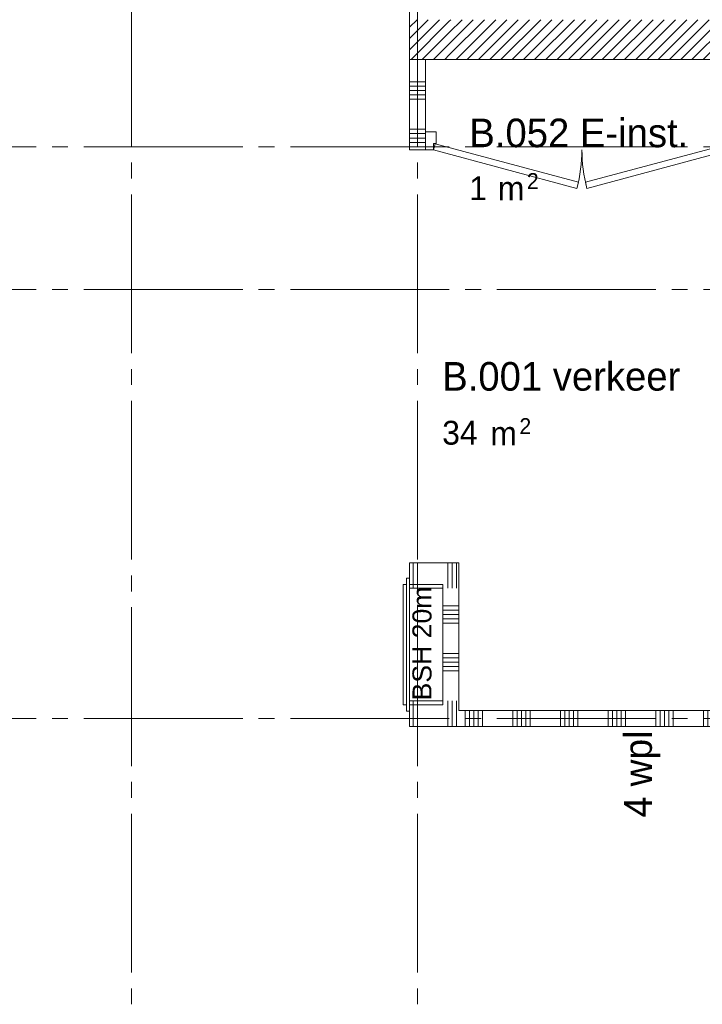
# Paper-space layout '19061B VOn 012b Plattegrond tweede verdieping' of a CAD drawing. Header units: millimetres. Extents: x 10 to 1052, y 0 to 594.
# Tile 15 of 50: x 210 to 253, y 297 to 359. Entities that reach past the tile are written whole.
import ezdxf
from ezdxf.xclip import XClip

# ---------------------------------------------------------------- set-up
doc = ezdxf.new("R2010")
doc.units = ezdxf.units.MM
doc.header["$MEASUREMENT"] = 0
doc.header["$XCLIPFRAME"] = 0
doc.linetypes.add('B0204', pattern=[13, 10, -1, 1, -1])
for name, color, linetype in [('22 C Binnenwanden', 7, 'Continuous'), ('22 C Binnenwanden Doorsnede-arcering', 7, 'Continuous'), ('22 NC Binnenwanden', 7, 'Continuous'), ('22 NC Binnenwanden Deuren', 7, 'Continuous'), ('22 NC Binnenwanden Doorsnede-arcering', 7, 'Continuous'), ('65 Beveiliging', 7, 'Continuous'), ('82 Interieur', 7, 'Continuous'), ('A Stramien', 7, 'Continuous'), ('Z Ruimtebenaming', 7, 'Continuous')]:
    doc.layers.add(name, color=color, linetype=linetype)
doc.styles.add('GENERATED_STYLE_2', font='txt')
doc.styles.add('GENERATED_STYLE_4', font='txt')
doc.styles.add('GENERATED_STYLE_5', font='txt')
pattern_1 = [(45, (162.76037, 134.7577), (-0.3535534, 0.3535534), [])]

# ---------------------------------------------------------------- blocks, each defined once
blk = doc.blocks.new('*X56')
at = {"layer": '22 NC Binnenwanden Doorsnede-arcering', "color": 7, "linetype": 'Continuous', "lineweight": 0}
for p, q in [((237.76, 315.258), (237.76, 314.258)), ((238.035, 315.258), (238.035, 314.258)), ((238.309, 315.258), (238.309, 314.258)), ((238.583, 315.258), (238.583, 314.258)), ((238.858, 315.258), (238.858, 314.258)), ((240.76, 315.258), (240.76, 314.258)), ((241.035, 315.258), (241.035, 314.258)), ((241.309, 315.258), (241.309, 314.258)), ((241.583, 315.258), (241.583, 314.258)), ((241.858, 315.258), (241.858, 314.258)), ((243.76, 315.258), (243.76, 314.258)), ((244.035, 315.258), (244.035, 314.258)), ((244.309, 315.258), (244.309, 314.258)), ((244.583, 315.258), (244.583, 314.258)), ((244.858, 315.258), (244.858, 314.258)), ((246.76, 315.258), (246.76, 314.258)), ((247.035, 315.258), (247.035, 314.258)), ((247.309, 315.258), (247.309, 314.258)), ((247.583, 315.258), (247.583, 314.258)), ((247.858, 315.258), (247.858, 314.258)), ((249.76, 315.258), (249.76, 314.258)), ((250.035, 315.258), (250.035, 314.258)), ((250.309, 315.258), (250.309, 314.258)), ((250.583, 315.258), (250.583, 314.258)), ((250.858, 315.258), (250.858, 314.258)), ((252.76, 315.258), (252.76, 314.258)), ((253.035, 315.258), (253.035, 314.258)), ((253.309, 315.258), (253.309, 314.258)), ((253.583, 315.258), (253.583, 314.258)), ((253.858, 315.258), (253.858, 314.258)), ((255.76, 315.258), (255.76, 314.258)), ((256.035, 315.258), (256.035, 314.258)), ((256.309, 315.258), (256.309, 314.258)), ((256.583, 315.258), (256.583, 314.258)), ((256.858, 315.258), (256.858, 314.258)), ((258.76, 315.258), (258.76, 314.258)), ((259.035, 315.258), (259.035, 314.258)), ((259.309, 315.258), (259.309, 314.258)), ((259.583, 315.258), (259.583, 314.258)), ((259.858, 315.258), (259.858, 314.258)), ((261.76, 315.258), (261.76, 314.258)), ((262.035, 315.258), (262.035, 314.258)), ((262.309, 315.258), (262.309, 314.258)), ((262.583, 315.258), (262.583, 314.258)), ((262.858, 315.258), (262.858, 314.258)), ((264.76, 315.258), (264.76, 314.258)), ((265.035, 315.258), (265.035, 314.258)), ((265.309, 315.258), (265.309, 314.258)), ((265.583, 315.258), (265.583, 314.258)), ((265.858, 315.258), (265.858, 314.258)), ((267.76, 315.258), (267.76, 314.258)), ((268.035, 315.258), (268.035, 314.258)), ((268.309, 315.258), (268.309, 314.258)), ((268.583, 315.258), (268.583, 314.258)), ((268.858, 315.258), (268.858, 314.258)), ((270.76, 315.258), (270.76, 314.258)), ((271.035, 315.258), (271.035, 314.258)), ((271.309, 315.258), (271.309, 314.258)), ((271.583, 315.258), (271.583, 314.258)), ((271.858, 315.258), (271.858, 314.258)), ((273.76, 315.258), (273.76, 314.258)), ((274.035, 315.258), (274.035, 314.258)), ((274.309, 315.258), (274.309, 314.258)), ((274.583, 315.258), (274.583, 314.258)), ((274.858, 315.258), (274.858, 314.258)), ((276.76, 315.258), (276.76, 314.258)), ((277.035, 315.258), (277.035, 314.258)), ((277.309, 315.258), (277.309, 314.258)), ((277.583, 315.258), (277.583, 314.258)), ((277.858, 315.258), (277.858, 314.258)), ((279.76, 315.258), (279.76, 314.258)), ((280.035, 315.258), (280.035, 314.258)), ((280.309, 315.258), (280.309, 314.258)), ((280.583, 315.258), (280.583, 314.258)), ((280.858, 315.258), (280.858, 314.258)), ((282.76, 315.258), (282.76, 314.258)), ((283.035, 315.258), (283.035, 314.258)), ((283.309, 315.258), (283.309, 314.258)), ((283.583, 315.258), (283.583, 314.258)), ((283.858, 315.258), (283.858, 314.258)), ((285.76, 315.258), (285.76, 314.258)), ((286.035, 315.258), (286.035, 314.258)), ((286.309, 315.258), (286.309, 314.258)), ((286.583, 315.258), (286.583, 314.258))]:
    blk.add_line(p, q, dxfattribs=at)
blk = doc.blocks.new('*X59')
at = {"layer": '22 NC Binnenwanden Doorsnede-arcering', "color": 7, "linetype": 'Continuous', "lineweight": 0}
for p, q in [((236.357, 321.855), (237.357, 321.855)), ((236.357, 321.581), (237.357, 321.581)), ((236.357, 321.306), (237.357, 321.306)), ((236.357, 321.032), (237.357, 321.032)), ((236.357, 320.758), (237.357, 320.758)), ((236.357, 318.855), (237.357, 318.855)), ((236.357, 318.581), (237.357, 318.581)), ((236.357, 318.306), (237.357, 318.306)), ((236.357, 318.032), (237.357, 318.032)), ((236.357, 317.758), (237.357, 317.758))]:
    blk.add_line(p, q, dxfattribs=at)
blk = doc.blocks.new('*X60')
at = {"layer": '22 NC Binnenwanden Doorsnede-arcering', "color": 7, "linetype": 'Continuous', "lineweight": 0}
for p, q in [((236.663, 315.369), (236.663, 315.858)), ((236.937, 314.93), (236.937, 315.858)), ((237.212, 314.491), (237.212, 315.858))]:
    blk.add_line(p, q, dxfattribs=at)
blk = doc.blocks.new('*X61')
at = {"layer": '22 NC Binnenwanden Doorsnede-arcering', "color": 7, "linetype": 'Continuous', "lineweight": 0}
for p, q in [((236.663, 314.258), (236.663, 315.369)), ((236.937, 314.258), (236.937, 314.93)), ((237.212, 314.258), (237.212, 314.491))]:
    blk.add_line(p, q, dxfattribs=at)
blk = doc.blocks.new('*X62')
at = {"layer": '22 NC Binnenwanden Doorsnede-arcering', "color": 7, "linetype": 'Continuous', "lineweight": 0}
for p, q in [((234.486, 314.258), (234.486, 315.858)), ((234.76, 314.258), (234.76, 315.858))]:
    blk.add_line(p, q, dxfattribs=at)
blk = doc.blocks.new('*X63')
at = {"layer": '22 NC Binnenwanden Doorsnede-arcering', "color": 7, "linetype": 'Continuous', "lineweight": 0}
for p, q in [((237.212, 323.776), (237.212, 324.324)), ((236.937, 323.776), (236.937, 323.886)), ((236.937, 322.958), (236.937, 323.776)), ((237.212, 322.958), (237.212, 323.776)), ((236.663, 322.958), (236.663, 323.447))]:
    blk.add_line(p, q, dxfattribs=at)
blk = doc.blocks.new('*X64')
at = {"layer": '22 NC Binnenwanden Doorsnede-arcering', "color": 7, "linetype": 'Continuous', "lineweight": 0}
for p, q in [((236.663, 323.776), (236.663, 324.558)), ((236.937, 323.886), (236.937, 324.558)), ((237.212, 324.324), (237.212, 324.558)), ((236.663, 323.447), (236.663, 323.776))]:
    blk.add_line(p, q, dxfattribs=at)
blk = doc.blocks.new('*X65')
at = {"layer": '22 NC Binnenwanden Doorsnede-arcering', "color": 7, "linetype": 'Continuous', "lineweight": 0}
for p, q in [((234.486, 323.776), (234.486, 324.558)), ((234.76, 323.776), (234.76, 324.558)), ((234.486, 322.958), (234.486, 323.776)), ((234.76, 322.958), (234.76, 323.776))]:
    blk.add_line(p, q, dxfattribs=at)
blk = doc.blocks.new('*X66')
at = {"layer": '22 NC Binnenwanden Doorsnede-arcering', "color": 7, "linetype": 'Continuous', "lineweight": 0}
for p, q in [((234.732, 351.032), (235.257, 351.032)), ((235.006, 351.306), (235.257, 351.306)), ((234.457, 350.758), (235.257, 350.758))]:
    blk.add_line(p, q, dxfattribs=at)
blk = doc.blocks.new('*X67')
at = {"layer": '22 NC Binnenwanden Doorsnede-arcering', "color": 7, "linetype": 'Continuous', "lineweight": 0}
for p, q in [((234.257, 351.306), (235.006, 351.306)), ((234.257, 351.032), (234.732, 351.032)), ((234.257, 350.758), (234.457, 350.758))]:
    blk.add_line(p, q, dxfattribs=at)
blk = doc.blocks.new('*X68')
at = {"layer": '22 NC Binnenwanden Doorsnede-arcering', "color": 7, "linetype": 'Continuous', "lineweight": 0}
for p, q in [((234.257, 354.855), (235.257, 354.855)), ((234.257, 354.581), (235.257, 354.581)), ((234.257, 354.306), (235.257, 354.306)), ((234.257, 354.032), (235.257, 354.032)), ((234.257, 353.758), (235.257, 353.758)), ((234.257, 351.855), (235.257, 351.855)), ((234.257, 351.581), (235.257, 351.581))]:
    blk.add_line(p, q, dxfattribs=at)
blk = doc.blocks.new('Drawing_2_1', base_point=(162.76, 134.758))
at = {"layer": '22 C Binnenwanden Doorsnede-arcering', "linetype": 'Continuous', "lineweight": 0, "true_color": 0x000000}
h = blk.add_hatch(dxfattribs=at)
h.set_pattern_fill('220_Gewapend_beton___pre_2B', color=18, style=0, pattern_type=2)
h.set_pattern_definition(pattern_1)
h.paths.add_polyline_path([(236.757, 358.758), (234.257, 356.258), (236.757, 356.258)])
h = blk.add_hatch(dxfattribs=at)
h.set_pattern_fill('220_Gewapend_beton___pre_2B', color=18, style=0, pattern_type=2)
h.set_pattern_definition(pattern_1)
h.paths.add_polyline_path([(234.257, 358.758), (234.257, 356.258), (236.757, 358.758)])
h = blk.add_hatch(dxfattribs=at)
h.set_pattern_fill('220_Gewapend_beton___pre_2B', color=18, style=0, pattern_type=2)
h.set_pattern_definition(pattern_1)
h.paths.add_polyline_path([(236.757, 356.258), (286.76, 356.258), (286.76, 358.758), (236.757, 358.758)])
at = {"layer": '22 C Binnenwanden', "color": 1, "linetype": 'Continuous', "lineweight": 0, "flags": 128}
for points in [[(234.257, 389.258), (234.257, 356.258)], [(234.257, 356.258), (236.757, 356.258)], [(236.757, 356.258), (286.76, 356.258)]]:
    blk.add_lwpolyline(points, dxfattribs=at)
at = {"layer": '22 NC Binnenwanden', "color": 1, "linetype": 'Continuous', "lineweight": 0}
blk.add_line((235.257, 350.558), (235.257, 351.558), dxfattribs=at)
at = {"layer": '22 NC Binnenwanden', "color": 1, "linetype": 'Continuous', "lineweight": 0, "flags": 128}
for points in [[(235.257, 356.258), (234.257, 356.258)], [(234.257, 356.258), (234.257, 350.558)], [(235.257, 351.558), (235.257, 356.258)], [(234.257, 350.558), (235.257, 350.558)], [(237.357, 324.558), (234.257, 324.558)], [(234.257, 324.558), (234.257, 322.958)], [(237.357, 324.558), (237.357, 322.958)], [(234.257, 322.958), (236.357, 322.958)], [(236.357, 322.958), (236.357, 315.858)], [(237.357, 315.858), (237.357, 322.958)], [(236.357, 315.858), (234.257, 315.858)], [(234.257, 315.858), (234.257, 314.258)], [(237.357, 315.258), (237.357, 315.858)], [(254.957, 315.258), (237.357, 315.258)], [(234.257, 314.258), (237.357, 314.258)], [(237.357, 314.258), (286.76, 314.258)]]:
    blk.add_lwpolyline(points, dxfattribs=at)
at = {"layer": '22 NC Binnenwanden Deuren', "color": 1, "linetype": 'Continuous', "lineweight": 0}
for p, q in [((235.257, 350.558), (235.257, 351.698)), ((235.257, 351.698), (235.927, 351.698)), ((235.257, 350.558), (235.257, 351.558)), ((235.257, 350.558), (235.257, 351.558)), ((235.927, 351.698), (235.927, 350.958)), ((235.927, 350.958), (235.757, 350.958)), ((235.757, 350.958), (235.757, 350.558)), ((235.757, 350.558), (235.861, 350.944)), ((235.861, 350.944), (244.892, 348.524)), ((254.354, 350.944), (245.323, 348.524)), ((235.757, 350.558), (235.257, 350.558)), ((244.789, 348.138), (235.757, 350.558)), ((245.426, 348.138), (254.457, 350.558)), ((244.892, 348.524), (244.789, 348.138)), ((245.323, 348.524), (245.426, 348.138))]:
    blk.add_line(p, q, dxfattribs=at)
for centre, start, end in [((235.757, 350.558), 345, 0), ((254.457, 350.558), 180, 195)]:
    blk.add_arc(centre, 9.35, start, end, dxfattribs=at)
at = {"layer": '65 Beveiliging', "color": 1, "linetype": 'Continuous', "lineweight": 0}
for p, q in [((233.857, 323.196), (233.857, 315.62)), ((234.057, 323.196), (233.857, 323.196)), ((234.057, 323.596), (234.057, 315.22)), ((234.257, 323.596), (234.057, 323.596)), ((234.057, 315.62), (234.057, 323.196)), ((234.257, 315.22), (234.257, 323.596)), ((234.257, 323.196), (234.257, 315.62)), ((236.357, 323.196), (234.257, 323.196)), ((236.357, 315.62), (236.357, 323.196)), ((233.857, 315.62), (234.057, 315.62)), ((234.257, 315.62), (236.357, 315.62)), ((234.057, 315.22), (234.257, 315.22))]:
    blk.add_line(p, q, dxfattribs=at)
at = {"layer": 'A Stramien', "color": 9, "linetype": 'B0204', "lineweight": 0}
for p, q in [((216.76, 516.758), (216.76, 94.758)), ((234.76, 516.758), (234.76, 94.758)), ((122.76, 350.758), (850.76, 350.758)), ((122.76, 341.758), (850.76, 341.758)), ((122.76, 314.758), (850.76, 314.758))]:
    blk.add_line(p, q, dxfattribs=at)
at = {"layer": 'Z Ruimtebenaming', "color": 4, "linetype": 'Continuous', "lineweight": 0}
for name in ['*X68', '*X67', '*X66', '*X65', '*X64', '*X63', '*X59', '*X62', '*X60', '*X61', '*X56']:
    blk.add_blockref(name, (0, 0), dxfattribs=at)
at = {"layer": '65 Beveiliging', "color": 9, "linetype": 'Continuous', "lineweight": 0, "insert": (235.049, 315.891), "char_height": 1.2, "attachment_point": 4, "rotation": 90, "style": 'GENERATED_STYLE_4'}
blk.add_mtext('\\A1;{\\pql;\\fArial|b0|i0|c0|p38;BSH 20m}', dxfattribs=at)
at = {"layer": '82 Interieur', "color": 9, "linetype": 'Continuous', "lineweight": 0, "insert": (250.038, 311.258), "char_height": 1.75, "attachment_point": 8, "rotation": 90, "style": 'GENERATED_STYLE_5'}
blk.add_mtext('\\A1;{\\pqc;\\fSanuk-Regular|b0|i0|c0|p2;4\\fSanuk-Regular|b0|i0|c0|p2; wpl}', dxfattribs=at)
at = {"layer": 'Z Ruimtebenaming', "color": 2, "linetype": 'Continuous', "lineweight": 0, "attachment_point": 1, "style": 'GENERATED_STYLE_2'}
for s, insert, char_height in [('\\A1;{\\pql;\\pt0;\\fUbuntu|b0|i0|c0|p34;B.052 E-inst.}', (238.021, 352.528), 1.8), ('\\A1;{\\pql;\\fUbuntu|b0|i0|c0|p34;2}', (241.643, 349.098), 1), ('\\A1;{\\pql;\\fUbuntu|b0|i0|c0|p34;1}', (238.021, 348.897), 1.5), ('\\A1;{\\pql;\\fUbuntu|b0|i0|c0|p34; m}', (239.257, 348.885), 1.5), ('\\A1;{\\pql;\\pt0;\\fUbuntu|b0|i0|c0|p34;B.001 verkeer}', (236.314, 337.199), 1.8), ('\\A1;{\\pql;\\fUbuntu|b0|i0|c0|p34;2}', (241.172, 333.665), 1), ('\\A1;{\\pql;\\fUbuntu|b0|i0|c0|p34;34}', (236.314, 333.499), 1.5), ('\\A1;{\\pql;\\fUbuntu|b0|i0|c0|p34; m}', (238.787, 333.452), 1.5)]:
    blk.add_mtext(s, dxfattribs=dict(at, insert=insert, char_height=char_height))

psp = doc.layouts.new('19061B VOn 012b Plattegrond tweede verdieping')

# ---------------------------------------------------------------- block references
at = {"color": 4, "linetype": 'Continuous', "lineweight": 0}
ref = psp.add_blockref('Drawing_2_1', (162.76, 134.758), dxfattribs=at)
XClip(ref).set_block_clipping_path([(63.602702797, 41.749456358), (869.5607390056, 554.9340651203)])

doc.saveas('drawing.dxf')
